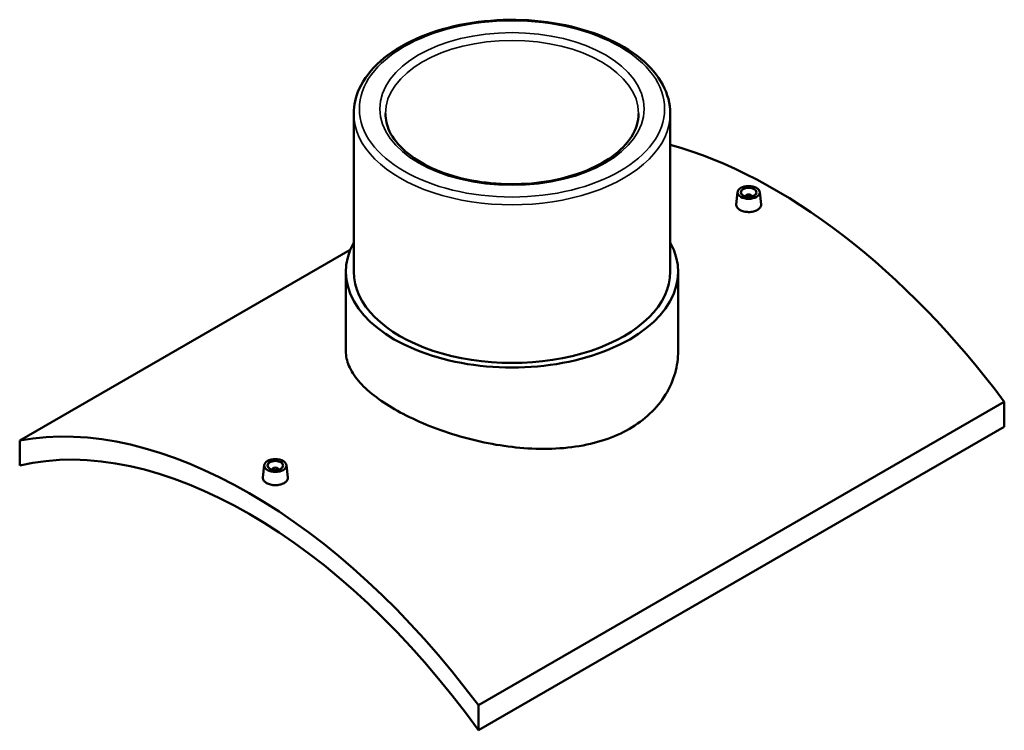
# Model space of a CAD drawing. Header units: millimetres. Extents: x -309 to 1504, y -440 to 1065.
# Tile 5 of 5: x 882 to 1504, y 607 to 1056. Entities that reach past the tile are written whole.
import ezdxf

# ---------------------------------------------------------------- set-up
doc = ezdxf.new("R2010")
doc.units = ezdxf.units.MM
doc.layers.add('Visible (ANSI)', color=7, linetype='Continuous', lineweight=50)
doc.layers.add('Visible Narrow (ANSI)', color=7, linetype='Continuous', lineweight=35)

msp = doc.modelspace()

# ---------------------------------------------------------------- linework, layer by layer
at = {"layer": 'Visible (ANSI)'}
for p, q in [((1092.75, 996.86), (1092.75, 896.88)), ((1292.75, 996.86), (1292.75, 896.88)), ((1335.32, 947.22), (1334.47, 939.38)), ((1349.29, 947.22), (1350.13, 939.38)), ((1340.3, 944.33), (1340.3, 944.52)), ((1344.3, 944.33), (1344.3, 944.52)), ((881.62, 790.1), (1090.51, 910.7)), ((1087.75, 896.88), (1087.75, 846.66)), ((1297.75, 896.88), (1297.75, 846.66)), ((1503.88, 814.59), (1171.54, 622.71)), ((1503.88, 814.59), (1503.88, 798.76)), ((1171.54, 606.88), (1503.88, 798.76)), ((881.62, 790.1), (881.62, 774.26)), ((1036.21, 774.53), (1035.37, 766.69)), ((1041.2, 771.83), (1041.2, 771.64)), ((1045.2, 771.83), (1045.2, 771.64)), ((1050.18, 774.53), (1051.02, 766.69)), ((1171.54, 606.88), (1171.54, 622.71))]:
    msp.add_line(p, q, dxfattribs=at)
for centre, major_axis, start_param, end_param in [((1358.92, 645.81), (185.5, -321.3), 1.770761, 2.611182), ((1342.3, 944.52), (-2, 0), 2.963882, 6.460896), ((1192.75, 896.88), (105, 0), 2.831748, 6.59303), ((1192.75, 896.88), (-100, 0), 0, 3.141593), ((1026.58, 453.93), (-185.5, 321.3), 4.912354, 6.083221), ((1026.58, 453.93), (-177.5, 307.44), 4.882167, 6.113407), ((1043.2, 771.83), (-2, 0), 2.963882, 6.460896)]:
    msp.add_ellipse(centre, major_axis=major_axis, ratio=0.57735, start_param=start_param, end_param=end_param, dxfattribs=at)
for centre, major_axis in [((1342.3, 946.97), (7, 0)), ((1342.3, 946.97), (5, 0)), ((1043.2, 774.28), (-7, 0)), ((1043.2, 774.28), (5, 0))]:
    msp.add_ellipse(centre, major_axis=major_axis, ratio=0.57735, dxfattribs=at)
for points, knots in [([(1292.75, 996.86), (1292.75, 1003.03), (1291.13, 1009.18), (1284.83, 1020.96), (1280.05, 1026.57), (1267.69, 1036.75), (1260.01, 1041.27), (1242.64, 1048.66), (1232.94, 1051.52), (1212.54, 1055.28), (1201.85, 1056.19), (1180.53, 1055.99), (1169.91, 1054.89), (1149.75, 1050.77), (1140.23, 1047.75), (1123.22, 1040.04), (1115.75, 1035.35), (1103.68, 1024.71), (1099.07, 1018.75), (1093.93, 1007.38), (1092.75, 1002.12), (1092.75, 996.86)], [0.785398, 0.785398, 0.785398, 0.785398, 1.084561, 1.084561, 1.396706, 1.396706, 1.72131, 1.72131, 2.047211, 2.047211, 2.372106, 2.372106, 2.696593, 2.696593, 3.021572, 3.021572, 3.347542, 3.347542, 3.671562, 3.671562, 3.926991, 3.926991, 3.926991, 3.926991]), ([(1272.75, 996.86), (1272.75, 991.92), (1271.25, 986.96), (1265.36, 977.7), (1261.19, 973.4), (1250.68, 965.84), (1244.43, 962.55), (1230.37, 957.21), (1222.56, 955.16), (1206.16, 952.55), (1197.56, 952), (1180.49, 952.45), (1172.02, 953.45), (1156.09, 956.92), (1148.64, 959.37), (1135.53, 965.42), (1129.87, 969.01), (1120.85, 976.89), (1117.51, 981.18), (1113.63, 989.28), (1112.75, 993.07), (1112.75, 996.86)], [5.497787, 5.497787, 5.497787, 5.497787, 5.849644, 5.849644, 6.173959, 6.173959, 6.486798, 6.486798, 6.799869, 6.799869, 7.114186, 7.114186, 7.428877, 7.428877, 7.742895, 7.742895, 8.055592, 8.055592, 8.369623, 8.369623, 8.63938, 8.63938, 8.63938, 8.63938]), ([(1347.85, 935.86), (1347.15, 935.46), (1346.27, 935.11), (1344.34, 934.67), (1343.29, 934.56), (1341.32, 934.58), (1340.27, 934.7), (1338.34, 935.18), (1337.45, 935.53), (1336.06, 936.33), (1335.46, 936.84), (1334.66, 937.94), (1334.46, 938.54), (1334.46, 939.19), (1334.46, 939.28), (1334.47, 939.38)], [2.363716, 2.363716, 2.363716, 2.363716, 2.659212, 2.659212, 2.954707, 2.954707, 3.250141, 3.250141, 3.545574, 3.545574, 3.841007, 3.841007, 4.136441, 4.136441, 4.184367, 4.184367, 4.184367, 4.184367]), ([(1350.13, 939.38), (1350.14, 939.29), (1350.15, 939.19), (1350.15, 938.52), (1349.95, 937.91), (1349.15, 936.78), (1348.55, 936.26), (1347.85, 935.86)], [6.4519533, 6.4519533, 6.4519533, 6.4519533, 6.5001566, 6.5001566, 6.7956523, 6.7956523, 7.0911479, 7.0911479, 7.0911479, 7.0911479]), ([(1267, 797.54), (1262.31, 794.83), (1257.01, 792.45), (1245.51, 788.62), (1239.3, 787.18), (1226.36, 785.28), (1219.63, 784.83), (1206.1, 784.82), (1199.31, 785.26), (1186.19, 786.81), (1179.4, 787.97), (1165.87, 790.99), (1159.14, 792.85), (1146.2, 797.08), (1139.99, 799.47), (1128.48, 804.53), (1123.19, 807.22), (1113.81, 812.63), (1109.43, 815.54), (1101.7, 821.57), (1098.37, 824.7), (1093.03, 831.01), (1091.01, 834.21), (1088.37, 840.52), (1087.75, 843.65), (1087.75, 846.66)], [0, 0, 0, 0, 1.989617, 1.989617, 3.979235, 3.979235, 5.968852, 5.968852, 7.95847, 7.95847, 9.947622, 9.947622, 11.936775, 11.936775, 13.925927, 13.925927, 15.91508, 15.91508, 17.904232, 17.904232, 19.893385, 19.893385, 21.882537, 21.882537, 23.87169, 23.87169, 23.87169, 23.87169]), ([(1297.75, 846.66), (1297.75, 842.1), (1297.12, 837.37), (1294.48, 828.04), (1292.47, 823.45), (1287.13, 814.79), (1283.8, 810.73), (1276.07, 803.46), (1271.68, 800.24), (1267, 797.54)], [55.701849, 55.701849, 55.701849, 55.701849, 57.691467, 57.691467, 59.681084, 59.681084, 61.670701, 61.670701, 63.660319, 63.660319, 63.660319, 63.660319]), ([(1048.74, 763.17), (1048.05, 762.77), (1047.17, 762.43), (1045.23, 761.98), (1044.18, 761.87), (1042.21, 761.89), (1041.16, 762.01), (1039.23, 762.49), (1038.35, 762.84), (1036.96, 763.65), (1036.35, 764.15), (1035.55, 765.25), (1035.35, 765.85), (1035.35, 766.5), (1035.36, 766.59), (1035.37, 766.69)], [0, 0, 0, 0, 0.295496, 0.295496, 0.590991, 0.590991, 0.886425, 0.886425, 1.181858, 1.181858, 1.477291, 1.477291, 1.772725, 1.772725, 1.820651, 1.820651, 1.820651, 1.820651]), ([(1051.02, 766.69), (1051.03, 766.6), (1051.04, 766.5), (1051.04, 765.83), (1050.84, 765.22), (1050.04, 764.09), (1049.44, 763.57), (1048.74, 763.17)], [4.0882373, 4.0882373, 4.0882373, 4.0882373, 4.1364406, 4.1364406, 4.4319363, 4.4319363, 4.7274319, 4.7274319, 4.7274319, 4.7274319])]:
    msp.add_open_spline(points, degree=3, knots=knots, dxfattribs=at)
at = {"layer": 'Visible Narrow (ANSI)'}
for major_axis in [(96.45, 0), (83.55, 0)]:
    msp.add_ellipse((1192.75, 999.76), major_axis=major_axis, ratio=0.57735, dxfattribs=at)
for major_axis, start_param, end_param in [((-80, 0), 3.141593, 6.283185), ((-100, 0), 0, 3.141593)]:
    msp.add_ellipse((1192.75, 996.86), major_axis=major_axis, ratio=0.57735, start_param=start_param, end_param=end_param, dxfattribs=at)

doc.saveas('drawing.dxf')
